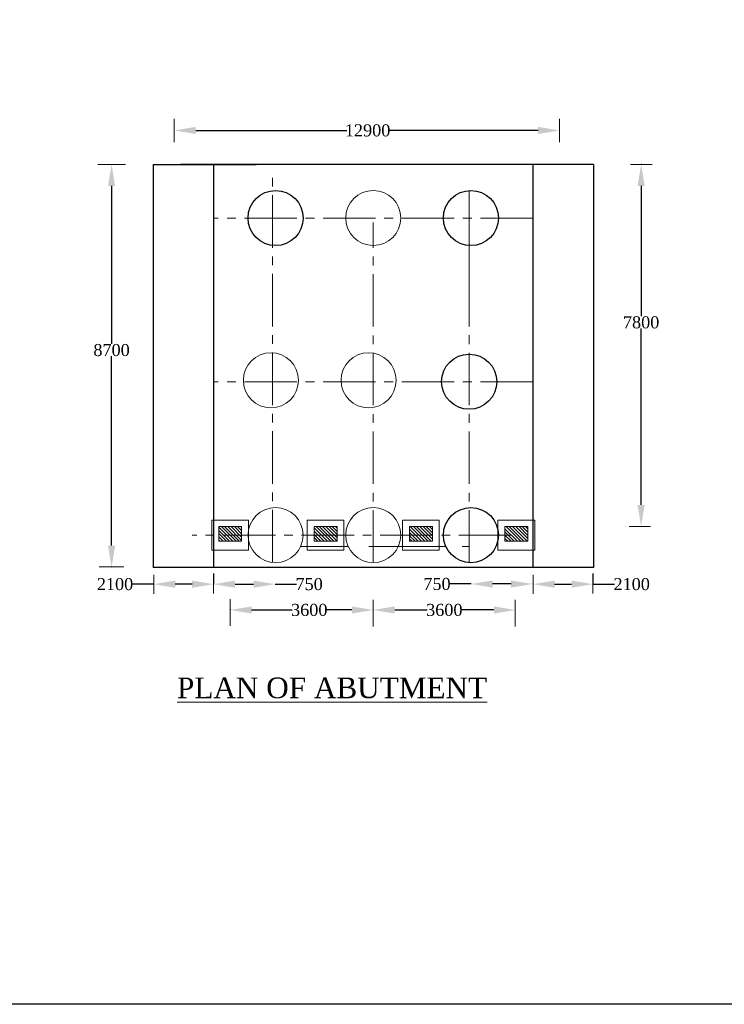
# Model space of a CAD drawing. Header units: millimetres. Extents: x 103078 to 25259364, y -3207472 to 3138455.
# Tile 2 of 11: x 8731673 to 8762394, y -230811 to -187901. Entities that reach past the tile are written whole.
import ezdxf

# ---------------------------------------------------------------- set-up
doc = ezdxf.new("R2010")
doc.units = ezdxf.units.MM
doc.header["$LTSCALE"] = 60
doc.header["$MEASUREMENT"] = 0
doc.linetypes.add('CENTER2', pattern=[28.575, 19.05, -3.175, 3.175, -3.175])
doc.layers.add('TEXT', color=7, linetype='Continuous')
doc.styles.get("Standard").update_dxf_attribs({"font": 'txt.shx', "height": 350})
doc.dimstyles.get("Standard").update_dxf_attribs({"dimtxt": 400, "dimasz": 215, "dimexe": 0.18, "dimexo": 0.0625, "dimgap": 0.09, "dimtad": 0, "dimtih": 1, "dimtoh": 1, "dimdec": 0, "dimzin": 4, "dimdsep": 46, "dimtxsty": 'Standard', "dimblk": 'OPEN90', "dimcen": 0, "dimadec": 0, "dimazin": 1, "dimtfac": 1, "dimtdec": 0, "dimtix": 1, "dimtofl": 0, "dimtmove": 0, "dimatfit": 3, "dimldrblk": 'OPEN30', "dimfxl": 1, "dimtolj": 1, "dimtzin": 0, "dimarcsym": 0})
pattern_1 = [(315, (8607670.14, 1077817.3), (70.710678, 70.710678), [])]

# ---------------------------------------------------------------- blocks, each defined once
blk = doc.blocks.new('*D650')
at = {"color": 0, "linetype": 'Continuous', "lineweight": -2, "transparency": 16777216}
for p, q in [((8740850, -213607), (8740850, -213626)), ((8741785, -213626), (8743552, -213626)), ((8746156, -213626), (8745044, -213626)), ((8747091, -213626), (8747091, -213626))]:
    blk.add_line(p, q, dxfattribs=at)
for points in [[(8741785, -213470), (8741785, -213782), (8740850, -213626)], [(8746156, -213470), (8746156, -213782), (8747091, -213626)]]:
    blk.add_solid(points, dxfattribs=at)
at = {"layer": 'Defpoints', "color": 0, "linetype": 'Continuous', "lineweight": -2, "transparency": 16777216}
for p in [(8740850, -213607), (8740850, -213626), (8747091, -213626)]:
    blk.add_point(p, dxfattribs=at)
at = {"color": 0, "linetype": 'Continuous', "lineweight": 9, "transparency": 16777216, "insert": (8744298, -213626), "char_height": 350, "attachment_point": 5}
blk.add_mtext('\\A1;{\\fTimes New Roman|b0|i0|c0|p18;\\H1.5x;3600}', dxfattribs=at)
blk = doc.blocks.new('*D654')
at = {"color": 0, "linetype": 'Continuous', "lineweight": -2, "transparency": 16777216}
for p, q in [((8747091, -213626), (8747091, -213626)), ((8748026, -213626), (8749441, -213626)), ((8752347, -213626), (8750932, -213626)), ((8753282, -213624), (8753282, -213626))]:
    blk.add_line(p, q, dxfattribs=at)
for points in [[(8748026, -213470), (8748026, -213782), (8747091, -213626)], [(8752347, -213470), (8752347, -213782), (8753282, -213626)]]:
    blk.add_solid(points, dxfattribs=at)
at = {"layer": 'Defpoints', "color": 0, "linetype": 'Continuous', "lineweight": -2, "transparency": 16777216}
for p in [(8747091, -213626), (8747091, -213626), (8753282, -213624)]:
    blk.add_point(p, dxfattribs=at)
at = {"color": 0, "linetype": 'Continuous', "lineweight": 9, "transparency": 16777216, "insert": (8750187, -213626), "char_height": 350, "attachment_point": 5}
blk.add_mtext('\\A1;{\\fTimes New Roman|b0|i0|c0|p18;\\H1.5x;3600}', dxfattribs=at)
blk = doc.blocks.new('*D674')
at = {"color": 0, "linetype": 'Continuous', "lineweight": -2, "transparency": 16777216}
for p, q in [((8751354, -212494), (8750419, -212494)), ((8751354, -212494), (8751354, -212494)), ((8753098, -212494), (8752289, -212494)), ((8754033, -212494), (8754033, -212494))]:
    blk.add_line(p, q, dxfattribs=at)
for points in [[(8752289, -212339), (8752289, -212650), (8751354, -212494)], [(8753098, -212339), (8753098, -212650), (8754033, -212494)]]:
    blk.add_solid(points, dxfattribs=at)
at = {"layer": 'Defpoints', "color": 0, "linetype": 'Continuous', "lineweight": -2, "transparency": 16777216}
for p in [(8751354, -212494), (8751354, -212494), (8754033, -212494)]:
    blk.add_point(p, dxfattribs=at)
at = {"color": 0, "linetype": 'Continuous', "lineweight": 9, "transparency": 16777216, "insert": (8749866, -212494), "char_height": 350, "attachment_point": 5}
blk.add_mtext('\\A1;{\\fTimes New Roman|b0|i0|c0|p18;\\H1.5x;750}', dxfattribs=at)
blk = doc.blocks.new('*D675')
at = {"color": 0, "linetype": 'Continuous', "lineweight": -2, "transparency": 16777216}
for p, q in [((8740127, -212034), (8740127, -212502)), ((8737518, -212502), (8736583, -212502)), ((8737518, -212502), (8737518, -212502)), ((8739192, -212502), (8738453, -212502))]:
    blk.add_line(p, q, dxfattribs=at)
for points in [[(8738453, -212346), (8738453, -212658), (8737518, -212502)], [(8739192, -212346), (8739192, -212658), (8740127, -212502)]]:
    blk.add_solid(points, dxfattribs=at)
at = {"layer": 'Defpoints', "color": 0, "linetype": 'Continuous', "lineweight": -2, "transparency": 16777216}
for p in [(8740127, -212034), (8737518, -212502), (8737518, -212502)]:
    blk.add_point(p, dxfattribs=at)
at = {"color": 0, "linetype": 'Continuous', "lineweight": 9, "transparency": 16777216, "insert": (8735830, -212502), "char_height": 350, "attachment_point": 5}
blk.add_mtext('\\A1;{\\fTimes New Roman|b0|i0|c0|p18;\\H1.5x;2100}', dxfattribs=at)
blk = doc.blocks.new('*D676')
at = {"color": 0, "linetype": 'Continuous', "lineweight": -2, "transparency": 16777216}
for p, q in [((8738411, -192728), (8738411, -192728)), ((8739346, -192728), (8745932, -192728)), ((8754276, -192728), (8747752, -192728)), ((8755211, -192728), (8755211, -192728))]:
    blk.add_line(p, q, dxfattribs=at)
for points in [[(8739346, -192572), (8739346, -192884), (8738411, -192728)], [(8754276, -192572), (8754276, -192884), (8755211, -192728)]]:
    blk.add_solid(points, dxfattribs=at)
at = {"layer": 'Defpoints', "color": 0, "linetype": 'Continuous', "lineweight": -2, "transparency": 16777216}
for p in [(8738411, -192728), (8738411, -192728), (8755211, -192728)]:
    blk.add_point(p, dxfattribs=at)
at = {"color": 0, "linetype": 'Continuous', "lineweight": 9, "transparency": 16777216, "insert": (8746842, -192728), "char_height": 350, "attachment_point": 5}
blk.add_mtext('\\A1;{\\fTimes New Roman|b0|i0|c0|p18;\\H1.5x;12900}', dxfattribs=at)
blk = doc.blocks.new('*D677')
at = {"color": 0, "linetype": 'Continuous', "lineweight": -2, "transparency": 16777216}
for p, q in [((8735680, -194213), (8735680, -194213)), ((8735680, -195148), (8735680, -202033)), ((8735680, -210818), (8735680, -202569)), ((8735691, -211753), (8735680, -211753))]:
    blk.add_line(p, q, dxfattribs=at)
for points in [[(8735525, -195148), (8735836, -195148), (8735680, -194213)], [(8735525, -210818), (8735836, -210818), (8735680, -211753)]]:
    blk.add_solid(points, dxfattribs=at)
at = {"layer": 'Defpoints', "color": 0, "linetype": 'Continuous', "lineweight": -2, "transparency": 16777216}
for p in [(8735680, -194213), (8735680, -211753), (8735691, -211753)]:
    blk.add_point(p, dxfattribs=at)
at = {"color": 0, "linetype": 'Continuous', "lineweight": 9, "transparency": 16777216, "insert": (8735680, -202301), "char_height": 350, "attachment_point": 5}
blk.add_mtext('\\A1;{\\fTimes New Roman|b0|i0|c0|p18;\\H1.5x;8700}', dxfattribs=at)
blk = doc.blocks.new('*D678')
at = {"color": 0, "linetype": 'Continuous', "lineweight": -2, "transparency": 16777216}
for p, q in [((8758777, -194213), (8758767, -194213)), ((8758767, -195148), (8758767, -200826)), ((8758767, -209046), (8758767, -201362)), ((8758767, -209981), (8758767, -209981))]:
    blk.add_line(p, q, dxfattribs=at)
for points in [[(8758611, -195148), (8758923, -195148), (8758767, -194213)], [(8758611, -209046), (8758923, -209046), (8758767, -209981)]]:
    blk.add_solid(points, dxfattribs=at)
at = {"layer": 'Defpoints', "color": 0, "linetype": 'Continuous', "lineweight": -2, "transparency": 16777216}
for p in [(8758777, -194213), (8758767, -209981), (8758767, -209981)]:
    blk.add_point(p, dxfattribs=at)
at = {"color": 0, "linetype": 'Continuous', "lineweight": 9, "transparency": 16777216, "insert": (8758767, -201094), "char_height": 350, "attachment_point": 5}
blk.add_mtext('\\A1;{\\fTimes New Roman|b0|i0|c0|p18;\\H1.5x;7800}', dxfattribs=at)
blk = doc.blocks.new('*D679')
at = {"color": 0, "linetype": 'Continuous', "lineweight": -2, "transparency": 16777216}
for p, q in [((8756668, -212034), (8756668, -212502)), ((8754058, -212502), (8754058, -212502)), ((8754993, -212502), (8755733, -212502)), ((8756668, -212502), (8757603, -212502))]:
    blk.add_line(p, q, dxfattribs=at)
for points in [[(8754993, -212346), (8754993, -212658), (8754058, -212502)], [(8755733, -212346), (8755733, -212658), (8756668, -212502)]]:
    blk.add_solid(points, dxfattribs=at)
at = {"layer": 'Defpoints', "color": 0, "linetype": 'Continuous', "lineweight": -2, "transparency": 16777216}
for p in [(8756668, -212034), (8754058, -212502), (8754058, -212502)]:
    blk.add_point(p, dxfattribs=at)
at = {"color": 0, "linetype": 'Continuous', "lineweight": 9, "transparency": 16777216, "insert": (8758356, -212502), "char_height": 350, "attachment_point": 5}
blk.add_mtext('\\A1;{\\fTimes New Roman|b0|i0|c0|p18;\\H1.5x;2100}', dxfattribs=at)
blk = doc.blocks.new('*D680')
at = {"color": 0, "linetype": 'Continuous', "lineweight": -2, "transparency": 16777216}
for p, q in [((8740127, -212502), (8740127, -212502)), ((8741062, -212502), (8741871, -212502)), ((8742806, -212502), (8742806, -212502)), ((8742806, -212502), (8743741, -212502))]:
    blk.add_line(p, q, dxfattribs=at)
for points in [[(8741062, -212346), (8741062, -212658), (8740127, -212502)], [(8741871, -212346), (8741871, -212658), (8742806, -212502)]]:
    blk.add_solid(points, dxfattribs=at)
at = {"layer": 'Defpoints', "color": 0, "linetype": 'Continuous', "lineweight": -2, "transparency": 16777216}
for p in [(8740127, -212502), (8740127, -212502), (8742806, -212502)]:
    blk.add_point(p, dxfattribs=at)
at = {"color": 0, "linetype": 'Continuous', "lineweight": 9, "transparency": 16777216, "insert": (8744294, -212502), "char_height": 350, "attachment_point": 5}
blk.add_mtext('\\A1;{\\fTimes New Roman|b0|i0|c0|p18;\\H1.5x;750}', dxfattribs=at)

msp = doc.modelspace()

# ---------------------------------------------------------------- hatches: boundary and pattern name
at = {"linetype": 'Continuous', "lineweight": 9}
h = msp.add_hatch(dxfattribs=at)
h.set_pattern_fill('ANSI31', color=256, scale=800, angle=-90)
h.set_pattern_definition([(315, (8608211.14, 1077817.3), (70.710678, 70.710678), [])])
h.paths.add_polyline_path([(8741349.95, -210633.32), (8741349.95, -209993.32), (8740349.95, -209993.32), (8740349.95, -210633.32)])
h = msp.add_hatch(dxfattribs=at)
h.set_pattern_fill('ANSI31', color=256, scale=800, angle=-90)
h.set_pattern_definition(pattern_1)
h.paths.add_polyline_path([(8744508.95, -209993.32), (8744508.95, -210633.32), (8745508.95, -210633.32), (8745508.95, -209993.32)])
h = msp.add_hatch(dxfattribs=at)
h.set_pattern_fill('ANSI31', color=256, scale=800, angle=-90)
h.set_pattern_definition(pattern_1)
h.paths.add_polyline_path([(8749667.95, -209993.32), (8749667.95, -210633.32), (8748667.95, -210633.32), (8748667.95, -209993.32)])
h = msp.add_hatch(dxfattribs=at)
h.set_pattern_fill('ANSI31', color=256, scale=800, angle=-90)
h.set_pattern_definition([(315, (8611287.64, 1077817.3), (70.710678, 70.710678), [])])
h.paths.add_polyline_path([(8753826.45, -210633.32), (8753826.45, -209993.32), (8752826.45, -209993.32), (8752826.45, -210633.32)])

# ---------------------------------------------------------------- linework, layer by layer
for p, q in [((8738411.4, -192219.51), (8738411.4, -193236.01)), ((8755211.4, -192219.51), (8755211.4, -193236.01)), ((8736284.33, -194213.32), (8735076.17, -194213.32)), ((8758307.19, -194213.32), (8759247.19, -194213.32)), ((8740049.95, -211013.32), (8740049.95, -209713.32)), ((8741649.95, -209713.32), (8740049.95, -209713.32)), ((8741649.95, -211013.32), (8741649.95, -209713.32)), ((8744208.95, -211013.32), (8744208.95, -209713.32)), ((8745808.95, -209713.32), (8744208.95, -209713.32)), ((8745808.95, -211013.32), (8745808.95, -209713.32)), ((8748367.95, -211013.32), (8748367.95, -209713.32)), ((8748367.95, -209713.32), (8749967.95, -209713.32)), ((8749967.95, -211013.32), (8749967.95, -209713.32)), ((8752526.45, -211013.32), (8752526.45, -209713.32)), ((8754126.45, -209713.32), (8752526.45, -209713.32)), ((8754126.45, -211013.32), (8754126.45, -209713.32)), ((8740349.95, -210633.32), (8740349.95, -209993.32)), ((8741349.95, -209993.32), (8740349.95, -209993.32)), ((8741349.95, -210633.32), (8741349.95, -209993.32)), ((8744508.95, -210633.32), (8744508.95, -209993.32)), ((8745508.95, -209993.32), (8744508.95, -209993.32)), ((8745508.95, -210633.32), (8745508.95, -209993.32)), ((8748667.95, -210633.32), (8748667.95, -209993.32)), ((8748667.95, -209993.32), (8749667.95, -209993.32)), ((8752826.45, -210633.32), (8752826.45, -209993.32)), ((8753826.45, -209993.32), (8752826.45, -209993.32)), ((8753826.45, -210633.32), (8753826.45, -209993.32)), ((8758240.9, -209981.05), (8759180.9, -209981.05)), ((8741349.95, -210633.32), (8740349.95, -210633.32)), ((8745508.95, -210633.32), (8744508.95, -210633.32)), ((8748667.95, -210633.32), (8749667.95, -210633.32)), ((8753826.45, -210633.32), (8752826.45, -210633.32)), ((8741649.95, -211013.32), (8740049.95, -211013.32)), ((8745997.58, -210863.32), (8743921.32, -210863.32)), ((8745808.95, -211013.32), (8744208.95, -211013.32)), ((8750254.37, -210863.32), (8746901.45, -210863.32)), ((8748367.95, -211013.32), (8749967.95, -211013.32)), ((8751270.21, -210863.32), (8750958.45, -210863.32)), ((8754126.45, -211013.32), (8752526.45, -211013.32)), ((8735143.28, -211752.82), (8736217.23, -211752.82)), ((8737517.65, -212088.28), (8737517.65, -212915.41)), ((8740127.14, -212087.9), (8740127.14, -212915.03)), ((8754058.26, -212088.28), (8754058.26, -212915.41)), ((8756667.75, -212087.9), (8756667.75, -212915.03)), ((8740850.34, -213151.4), (8740850.34, -213978.52)), ((8740850.34, -213155.35), (8740850.34, -213974.57)), ((8740850.34, -213162.03), (8740850.34, -214323.39)), ((8747091.27, -213181.81), (8747091.27, -214343.16)), ((8753282.1, -213181.81), (8753282.1, -214343.16)), ((8701924.27, -230811.33, 13102.4), (8880099.6, -230811.33, 13102.4))]:
    msp.add_line(p, q, dxfattribs=at)
at = {"lineweight": -2, "ltscale": 11000}
for p, q in [((8737491.36, -194213.32), (8741188.45, -194213.32)), ((8737491.36, -194213.32), (8737491.36, -211767.79)), ((8755488.45, -194213.32), (8738688.45, -194213.32)), ((8738688.45, -194213.32), (8741988.45, -194213.32)), ((8740123.15, -194213.32), (8740123.34, -211767.79)), ((8756685.55, -194213.32), (8752188.45, -194213.32)), ((8754038.94, -194213.32), (8754038.94, -211767.79)), ((8756685.55, -194213.32), (8756685.55, -211767.79)), ((8740123.34, -211767.79), (8737491.36, -211767.79)), ((8756685.55, -211767.79), (8740123.34, -211767.79))]:
    msp.add_line(p, q, dxfattribs=at)
at = {"linetype": 'CENTER2', "lineweight": 9, "ltscale": 2}
for p, q in [((8742688.45, -211554.88), (8742688.45, -194658.6)), ((8751270.21, -211562), (8751270.21, -195345.51)), ((8751270.21, -199903.2), (8751270.21, -195345.51)), ((8754047.56, -196544.19), (8740129.35, -196544.19)), ((8747088.45, -211563.32), (8747088.45, -196732.64)), ((8754047.56, -203678.19), (8740129.35, -203678.19)), ((8753107.78, -210359.25), (8739189.58, -210359.25))]:
    msp.add_line(p, q, dxfattribs=at)
at = {"linetype": 'Continuous', "lineweight": 9, "ltscale": 2}
msp.add_line((8749667.95, -209993.32), (8749667.95, -210633.32), dxfattribs=at)
at = {"lineweight": -2, "ltscale": 11000, "elevation": 13102.4}
msp.add_lwpolyline([(8880099.6, -230811.33), (8688211.99, -230811.33), (8688211.99, -92780.98), (8880099.6, -92780.98)], close=True, dxfattribs=at)
at = {"lineweight": -2, "ltscale": 11000}
for centre in [(8742830.45, -196544.19), (8751346.45, -196544.19), (8751270.21, -203678.19), (8751346.45, -210363.32)]:
    msp.add_circle(centre, 1201.1, dxfattribs=at)
at = {"linetype": 'Continuous', "lineweight": 9}
for centre in [(8747088.45, -196544.19), (8742626.64, -203616.43), (8746884.64, -203616.43), (8742830.45, -210363.32), (8747088.45, -210363.32)]:
    msp.add_circle(centre, 1200, dxfattribs=at)

# ---------------------------------------------------------------- texts
at = {"layer": 'TEXT', "linetype": 'Continuous', "lineweight": 9, "insert": (8738533.35, -216569.65), "char_height": 900, "width": 18234.4704, "attachment_point": 1}
msp.add_mtext('{\\fTimes New Roman|b0|i0|c0|p18;\\LPLAN OF ABUTMENT }', dxfattribs=at)

# ---------------------------------------------------------------- dimensions: what is measured, and where the dimension line sits
at = {"linetype": 'Continuous', "lineweight": 9}
for base, p1, p2, angle, text, picture, middle in [((8738411.4, -192727.94), (8755211.4, -192727.94), (8738411.4, -192727.94), 180, '{\\fTimes New Roman|b0|i0|c0|p18;\\H1.5x;12900}', '*D676', (8746842.28, -192727.94)), ((8735680.43, -211752.82), (8735680.43, -194213.32), (8735690.67, -211752.82), 270, '{\\fTimes New Roman|b0|i0|c0|p18;\\H1.5x;8700}', '*D677', (8735680.43, -202301.23)), ((8758766.95, -209981.05), (8758777.19, -194213.32), (8758766.95, -209981.05), 270, '{\\fTimes New Roman|b0|i0|c0|p18;\\H1.5x;7800}', '*D678', (8758766.95, -201094.03))]:
    dim = msp.add_linear_dim(base=base, p1=p1, p2=p2, angle=angle, text=text, dimstyle='Standard', override={"dimtxt": 500, "dimasz": 935, "dimfxl": 300}, dxfattribs=at)
    dim.commit()
    dim.dimension.update_dxf_attribs({"geometry": picture, "text_midpoint": middle, "dimtype": 160})
for base, p1, p2, text, picture, middle in [((8737517.65, -212501.84), (8740127.14, -212033.74), (8737517.65, -212501.84), '{\\fTimes New Roman|b0|i0|c0|p18;\\H1.5x;2100}', '*D675', (8735829.5, -212501.84)), ((8740127.14, -212501.84), (8742806.07, -212501.84), (8740127.14, -212501.84), '{\\fTimes New Roman|b0|i0|c0|p18;\\H1.5x;750}', '*D680', (8744294.36, -212501.84)), ((8751353.89, -212494.33), (8754032.82, -212494.33), (8751353.89, -212494.33), '{\\fTimes New Roman|b0|i0|c0|p18;\\H1.5x;750}', '*D674', (8749865.6, -212494.33)), ((8754058.26, -212501.84), (8756667.75, -212033.74), (8754058.26, -212501.84), '{\\fTimes New Roman|b0|i0|c0|p18;\\H1.5x;2100}', '*D679', (8758355.9, -212501.84)), ((8740850.34, -213626.22), (8747091.27, -213626.22), (8740850.34, -213606.82), '{\\fTimes New Roman|b0|i0|c0|p18;\\H1.5x;3600}', '*D650', (8744298.17, -213626.22))]:
    dim = msp.add_linear_dim(base=base, p1=p1, p2=p2, text=text, dimstyle='Standard', override={"dimtxt": 500, "dimasz": 935, "dimfxl": 300}, dxfattribs=at)
    dim.commit()
    dim.dimension.update_dxf_attribs({"geometry": picture, "text_midpoint": middle, "dimtype": 160})
dim = msp.add_linear_dim(base=(8747091.27, -213626.22), p1=(8753282.1, -213623.84), p2=(8747091.27, -213626.22), text='{\\fTimes New Roman|b0|i0|c0|p18;\\H1.5x;3600}', dimstyle='Standard', override={"dimtxt": 500, "dimasz": 935, "dimfxl": 300}, dxfattribs=at)
dim.commit()
dim.dimension.update_dxf_attribs({"geometry": '*D654', "text_midpoint": (8750186.69, -213626.22)})

doc.saveas('drawing.dxf')
